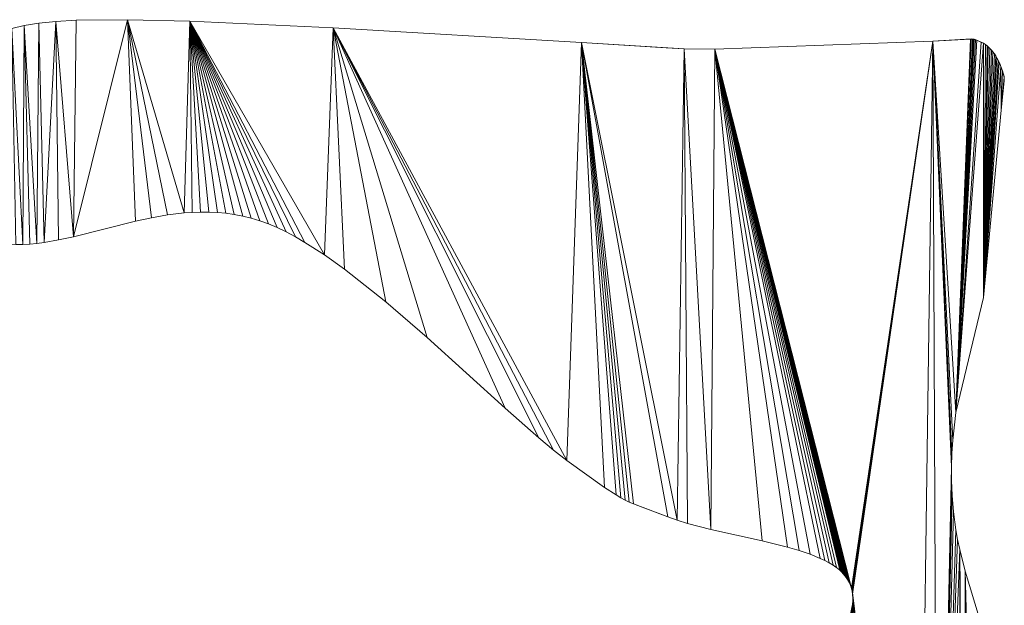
# Model space of a CAD drawing. Header units: metres. Extents: x -2.359 to -1.572, y -0.49 to -0.393.
# Tile 16 of 16: x -1.655 to -1.572, y -0.444 to -0.395. Entities that reach past the tile are written whole.
import ezdxf

# ---------------------------------------------------------------- set-up
doc = ezdxf.new("R2010")
doc.units = ezdxf.units.M
doc.header["$MEASUREMENT"] = 0
doc.layers.add('Nuovo_0', color=7, linetype='Continuous')

# ---------------------------------------------------------------- blocks, each defined once
blk = doc.blocks.new('Solaio_65448998-4FD5-4F56-9036-546C08BBDEBC', base_point=(-1.760888, -0.476715))
at = {"layer": 'Nuovo_0', "lineweight": 0}
mesh = blk.add_polyface(dxfattribs=at)
corners = [(-1.657981, -0.413609, -0.088), (-1.658529, -0.396361, -0.088), (-1.657821, -0.396048, -0.088), (-1.657038, -0.395754, -0.088), (-1.65693, -0.413693, -0.088), (-1.656606, -0.395616, -0.088), (-1.656141, -0.395486, -0.088), (-1.655802, -0.413735, -0.088), (-1.655213, -0.41373, -0.088), (-1.655094, -0.39525, -0.088), (-1.654618, -0.413698, -0.088), (-1.654017, -0.413641, -0.088), (-1.65386, -0.395053, -0.088), (-1.65341, -0.413563, -0.088), (-1.652402, -0.3949, -0.088), (-1.652178, -0.413349, -0.088), (-1.650923, -0.413075, -0.088), (-1.650683, -0.3948, -0.088), (-1.646367, -0.394752, -0.088), (-1.645694, -0.411758, -0.088), (-1.657821, -0.396048), (-1.658529, -0.396361), (-1.657981, -0.413609), (-1.657038, -0.395754), (-1.65693, -0.413693), (-1.656606, -0.395616), (-1.656141, -0.395486), (-1.655802, -0.413735), (-1.655213, -0.41373), (-1.655094, -0.39525), (-1.654618, -0.413698), (-1.654017, -0.413641), (-1.65386, -0.395053), (-1.65341, -0.413563), (-1.652402, -0.3949), (-1.652178, -0.413349), (-1.650923, -0.413075), (-1.650683, -0.3948), (-1.646367, -0.394752), (-1.645694, -0.411758)]
mesh.append_faces([[corners[k] for k in face] for face in [(23, 3, 2, 20), (25, 5, 3, 23), (26, 6, 5, 25), (29, 9, 6, 26), (32, 12, 9, 29), (34, 14, 12, 32), (37, 17, 14, 34), (38, 18, 17, 37), (36, 16, 19, 39), (35, 15, 16, 36), (33, 13, 15, 35), (31, 11, 13, 33), (30, 10, 11, 31), (28, 8, 10, 30), (27, 7, 8, 28), (24, 4, 7, 27), (22, 0, 4, 24)]], dxfattribs={"color": 7})
mesh.append_faces([[corners[k] for k in face] for face in [(0, 1, 2), (0, 2, 3), (4, 3, 5), (4, 5, 6), (8, 6, 9), (11, 9, 12), (13, 12, 14), (16, 14, 17), (16, 17, 18), (23, 22, 24), (26, 24, 27), (26, 27, 28), (29, 28, 30), (29, 30, 31), (32, 31, 33), (34, 33, 35), (34, 35, 36)]], dxfattribs={"vtx0": -1, "vtx2": -1, "color": 7})
mesh.append_faces([[corners[k] for k in face] for face in [(4, 0, 3), (7, 4, 6), (8, 7, 6), (10, 8, 9), (11, 10, 9), (13, 11, 12), (15, 13, 14), (16, 15, 14), (19, 16, 18), (20, 21, 22), (23, 20, 22), (25, 23, 24), (26, 25, 24), (29, 26, 28), (32, 29, 31), (34, 32, 33), (37, 34, 36), (38, 37, 36)]], dxfattribs={"vtx1": -1, "vtx2": -1, "color": 7})
mesh = blk.add_polyface(dxfattribs=at)
corners = [(-1.64434, -0.411468, -0.088), (-1.645694, -0.411758, -0.088), (-1.646367, -0.394752, -0.088), (-1.642969, -0.411231, -0.088), (-1.641582, -0.411066, -0.088), (-1.641089, -0.394872, -0.088), (-1.640883, -0.411017, -0.088), (-1.640181, -0.410992, -0.088), (-1.639475, -0.410996, -0.088), (-1.638765, -0.411029, -0.088), (-1.638053, -0.411094, -0.088), (-1.637338, -0.411195, -0.088), (-1.636619, -0.411332, -0.088), (-1.635898, -0.411508, -0.088), (-1.635174, -0.411726, -0.088), (-1.634448, -0.411988, -0.088), (-1.633708, -0.412301, -0.088), (-1.632947, -0.412668, -0.088), (-1.632166, -0.413086, -0.088), (-1.631367, -0.413551, -0.088), (-1.646367, -0.394752), (-1.650923, -0.413075), (-1.645694, -0.411758), (-1.64434, -0.411468), (-1.642969, -0.411231), (-1.641582, -0.411066), (-1.641089, -0.394872), (-1.640883, -0.411017), (-1.640181, -0.410992), (-1.639475, -0.410996), (-1.638765, -0.411029), (-1.638053, -0.411094), (-1.637338, -0.411195), (-1.636619, -0.411332), (-1.635898, -0.411508), (-1.635174, -0.411726), (-1.634448, -0.411988), (-1.633708, -0.412301), (-1.632947, -0.412668), (-1.632166, -0.413086), (-1.631367, -0.413551), (-1.628987, -0.39544), (-1.628987, -0.39544, -0.088)]
mesh.append_faces([[corners[k] for k in face] for face in [(26, 5, 2, 20), (41, 42, 5, 26), (36, 15, 16, 37), (35, 14, 15, 36), (34, 13, 14, 35), (33, 12, 13, 34), (32, 11, 12, 33), (31, 10, 11, 32), (30, 9, 10, 31), (29, 8, 9, 30), (28, 7, 8, 29), (27, 6, 7, 28), (25, 4, 6, 27), (24, 3, 4, 25), (23, 0, 3, 24), (22, 1, 0, 23)]], dxfattribs={"color": 7})
mesh.append_faces([[corners[k] for k in face] for face in [(4, 2, 5), (20, 21, 22), (20, 22, 23), (20, 23, 24), (20, 24, 25), (26, 25, 27), (26, 27, 28), (26, 28, 29), (26, 29, 30), (26, 30, 31), (26, 31, 32), (26, 32, 33), (26, 33, 34), (26, 34, 35), (26, 35, 36), (26, 36, 37), (26, 37, 38), (26, 38, 39), (26, 39, 40)]], dxfattribs={"vtx0": -1, "vtx2": -1, "color": 7})
mesh.append_faces([[corners[k] for k in face] for face in [(0, 1, 2), (3, 0, 2), (4, 3, 2), (6, 4, 5), (7, 6, 5), (8, 7, 5), (9, 8, 5), (10, 9, 5), (11, 10, 5), (12, 11, 5), (13, 12, 5), (14, 13, 5), (15, 14, 5), (16, 15, 5), (17, 16, 5), (18, 17, 5), (19, 18, 5), (26, 20, 25)]], dxfattribs={"vtx1": -1, "vtx2": -1, "color": 7})
mesh = blk.add_polyface(dxfattribs=at)
corners = [(-1.62972, -0.414608, -0.088), (-1.631367, -0.413551, -0.088), (-1.641089, -0.394872, -0.088), (-1.628987, -0.39544, -0.088), (-1.628024, -0.415814, -0.088), (-1.624541, -0.418561, -0.088), (-1.621038, -0.421575, -0.088), (-1.614453, -0.42754, -0.088), (-1.611612, -0.430057, -0.088), (-1.610356, -0.431104, -0.088), (-1.609231, -0.431975, -0.088), (-1.607994, -0.396676, -0.088), (-1.606069, -0.434235, -0.088), (-1.605081, -0.434874, -0.088), (-1.604676, -0.43511, -0.088), (-1.604308, -0.435305, -0.088), (-1.603961, -0.435471, -0.088), (-1.603617, -0.435617, -0.088), (-1.600693, -0.436729, -0.088), (-1.641089, -0.394872), (-1.631367, -0.413551), (-1.62972, -0.414608), (-1.628987, -0.39544), (-1.628024, -0.415814), (-1.624541, -0.418561), (-1.621038, -0.421575), (-1.614453, -0.42754), (-1.611612, -0.430057), (-1.610356, -0.431104), (-1.609231, -0.431975), (-1.607994, -0.396676), (-1.606069, -0.434235), (-1.605081, -0.434874), (-1.604676, -0.43511), (-1.604308, -0.435305), (-1.603961, -0.435471), (-1.603617, -0.435617), (-1.600693, -0.436729), (-1.60085, -0.397114), (-1.60085, -0.397114, -0.088), (-1.632166, -0.413086), (-1.632166, -0.413086, -0.088), (-1.632947, -0.412668), (-1.632947, -0.412668, -0.088), (-1.633708, -0.412301), (-1.633708, -0.412301, -0.088)]
mesh.append_faces([[corners[k] for k in face] for face in [(30, 11, 3, 22), (38, 39, 11, 30), (34, 15, 16, 35), (33, 14, 15, 34), (32, 13, 14, 33), (31, 12, 13, 32), (29, 10, 12, 31), (28, 9, 10, 29), (27, 8, 9, 28), (26, 7, 8, 27), (25, 6, 7, 26), (24, 5, 6, 25), (23, 4, 5, 24), (21, 0, 4, 23), (20, 1, 0, 21), (40, 41, 1, 20), (42, 43, 41, 40), (44, 45, 43, 42)]], dxfattribs={"color": 7})
mesh.append_faces([[corners[k] for k in face] for face in [(18, 17, 11), (30, 36, 37)]], dxfattribs={"vtx0": -1, "vtx1": -1, "vtx2": -1, "color": 7})
mesh.append_faces([[corners[k] for k in face] for face in [(0, 2, 3), (10, 3, 11), (19, 20, 21), (22, 21, 23), (22, 23, 24), (22, 24, 25), (22, 25, 26), (22, 26, 27), (22, 27, 28), (22, 28, 29), (30, 29, 31), (30, 31, 32), (30, 32, 33), (30, 33, 34), (30, 34, 35), (30, 35, 36)]], dxfattribs={"vtx0": -1, "vtx2": -1, "color": 7})
mesh.append_faces([[corners[k] for k in face] for face in [(0, 1, 2), (4, 0, 3), (5, 4, 3), (6, 5, 3), (7, 6, 3), (8, 7, 3), (9, 8, 3), (10, 9, 3), (12, 10, 11), (13, 12, 11), (14, 13, 11), (15, 14, 11), (16, 15, 11), (17, 16, 11), (22, 19, 21), (30, 22, 29)]], dxfattribs={"vtx1": -1, "vtx2": -1, "color": 7})
mesh = blk.add_polyface(dxfattribs=at)
corners = [(-1.599913, -0.437015, -0.088), (-1.600693, -0.436729, -0.088), (-1.607994, -0.396676, -0.088), (-1.59932, -0.397211, -0.088), (-1.599039, -0.437283, -0.088), (-1.597075, -0.437782, -0.088), (-1.596739, -0.397234, -0.088), (-1.592725, -0.438747, -0.088), (-1.590598, -0.439278, -0.088), (-1.589602, -0.43957, -0.088), (-1.588673, -0.439885, -0.088), (-1.587827, -0.440228, -0.088), (-1.58744, -0.440411, -0.088), (-1.58708, -0.440602, -0.088), (-1.586748, -0.440802, -0.088), (-1.586447, -0.441011, -0.088), (-1.586179, -0.44123, -0.088), (-1.586058, -0.441344, -0.088), (-1.585946, -0.44146, -0.088), (-1.585746, -0.441694, -0.088), (-1.585574, -0.441929, -0.088), (-1.585431, -0.442164, -0.088), (-1.585314, -0.442399, -0.088), (-1.607994, -0.396676), (-1.600693, -0.436729), (-1.599913, -0.437015), (-1.59932, -0.397211), (-1.599039, -0.437283), (-1.597075, -0.437782), (-1.596739, -0.397234), (-1.592725, -0.438747), (-1.590598, -0.439278), (-1.589602, -0.43957), (-1.588673, -0.439885), (-1.587827, -0.440228), (-1.58744, -0.440411), (-1.58708, -0.440602), (-1.586748, -0.440802), (-1.586447, -0.441011), (-1.586179, -0.44123), (-1.586058, -0.441344), (-1.585842, -0.441577), (-1.585657, -0.441812), (-1.585499, -0.442046), (-1.585369, -0.442281), (-1.60085, -0.397114, -0.088), (-1.60085, -0.397114), (-1.602873, -0.435899), (-1.602873, -0.435899, -0.088), (-1.603617, -0.435617), (-1.603617, -0.435617, -0.088), (-1.603961, -0.435471), (-1.603961, -0.435471, -0.088)]
mesh.append_faces([[corners[k] for k in face] for face in [(26, 3, 45, 46), (29, 6, 3, 26), (32, 9, 10, 33), (31, 8, 9, 32), (30, 7, 8, 31), (28, 5, 7, 30), (27, 4, 5, 28), (25, 0, 4, 27), (24, 1, 0, 25), (47, 48, 1, 24), (49, 50, 48, 47), (51, 52, 50, 49)]], dxfattribs={"color": 7})
mesh.append_faces([[corners[k] for k in face] for face in [(0, 2, 3), (15, 14, 6), (16, 15, 6), (19, 18, 6), (20, 19, 6), (21, 20, 6), (22, 21, 6), (26, 23, 25), (29, 37, 38), (29, 38, 39), (29, 40, 41), (29, 41, 42), (29, 42, 43), (29, 43, 44)]], dxfattribs={"vtx0": -1, "vtx1": -1, "vtx2": -1, "color": 7})
mesh.append_faces([[corners[k] for k in face] for face in [(5, 3, 6), (23, 24, 25), (26, 25, 27), (26, 27, 28), (29, 28, 30), (29, 30, 31), (29, 31, 32), (29, 32, 33), (29, 33, 34), (29, 34, 35), (29, 35, 36), (29, 36, 37), (29, 39, 40)]], dxfattribs={"vtx0": -1, "vtx2": -1, "color": 7})
mesh.append_faces([[corners[k] for k in face] for face in [(0, 1, 2), (4, 0, 3), (5, 4, 3), (7, 5, 6), (8, 7, 6), (9, 8, 6), (10, 9, 6), (11, 10, 6), (12, 11, 6), (13, 12, 6), (14, 13, 6), (17, 16, 6), (18, 17, 6), (29, 26, 28)]], dxfattribs={"vtx1": -1, "vtx2": -1, "color": 7})
mesh = blk.add_polyface(dxfattribs=at)
corners = [(-1.585221, -0.442637, -0.088), (-1.585314, -0.442399, -0.088), (-1.596739, -0.397234, -0.088), (-1.585152, -0.442876, -0.088), (-1.578316, -0.396565, -0.088), (-1.585105, -0.443118, -0.088), (-1.576699, -0.431358, -0.088), (-1.576743, -0.432489, -0.088), (-1.576616, -0.430241, -0.088), (-1.576365, -0.427917, -0.088), (-1.575077, -0.396381, -0.088), (-1.574919, -0.396391, -0.088), (-1.574722, -0.396439, -0.088), (-1.574609, -0.396481, -0.088), (-1.574219, -0.396649, -0.088), (-1.574044, -0.396742, -0.088), (-1.574036, -0.418215, -0.088), (-1.573646, -0.397035, -0.088), (-1.573502, -0.397173, -0.088), (-1.573366, -0.39732, -0.088), (-1.573238, -0.397476, -0.088), (-1.573119, -0.397639, -0.088), (-1.573007, -0.397809, -0.088), (-1.572904, -0.397985, -0.088), (-1.572808, -0.398164, -0.088), (-1.57272, -0.398346, -0.088), (-1.572567, -0.398714, -0.088), (-1.57255, -0.402395, -0.088), (-1.596739, -0.397234), (-1.585369, -0.442281), (-1.585265, -0.442518), (-1.585184, -0.442756), (-1.578316, -0.396565), (-1.585126, -0.442997), (-1.58509, -0.44324), (-1.576743, -0.432489), (-1.576699, -0.431358), (-1.576616, -0.430241), (-1.576365, -0.427917), (-1.575138, -0.396382), (-1.574969, -0.396385), (-1.574822, -0.396409), (-1.574609, -0.396481), (-1.574219, -0.396649), (-1.574044, -0.396742), (-1.574036, -0.418215), (-1.573366, -0.39732), (-1.573502, -0.397173), (-1.573238, -0.397476), (-1.573119, -0.397639), (-1.573007, -0.397809), (-1.572904, -0.397985), (-1.572808, -0.398164), (-1.57272, -0.398346), (-1.572567, -0.398714), (-1.57255, -0.402395)]
mesh.append_faces([[corners[k] for k in face] for face in [(45, 16, 27, 55), (38, 9, 16, 45), (37, 8, 9, 38), (36, 6, 8, 37), (35, 7, 6, 36)]], dxfattribs={"color": 7})
mesh.append_faces([[corners[k] for k in face] for face in [(0, 1, 2), (3, 0, 2), (5, 3, 4), (9, 4, 10), (9, 10, 11), (9, 11, 12), (9, 13, 14), (9, 14, 15), (16, 25, 26), (28, 29, 30), (28, 30, 31), (32, 31, 33), (32, 33, 34), (39, 32, 38), (40, 39, 38), (41, 40, 38), (42, 41, 38), (43, 42, 38), (44, 43, 38), (54, 53, 45)]], dxfattribs={"vtx0": -1, "vtx1": -1, "vtx2": -1, "color": 7})
mesh.append_faces([[corners[k] for k in face] for face in [(3, 2, 4), (9, 12, 13), (16, 17, 18), (16, 18, 19), (16, 19, 20), (16, 20, 21), (16, 21, 22), (16, 22, 23), (16, 23, 24), (16, 24, 25), (32, 35, 36), (32, 36, 37), (32, 37, 38), (44, 38, 45), (54, 45, 55)]], dxfattribs={"vtx0": -1, "vtx2": -1, "color": 7})
mesh.append_faces([[corners[k] for k in face] for face in [(6, 7, 4), (8, 6, 4), (9, 8, 4), (16, 9, 15), (27, 16, 26), (32, 28, 31), (46, 47, 45), (48, 46, 45), (49, 48, 45), (50, 49, 45), (51, 50, 45), (52, 51, 45), (53, 52, 45)]], dxfattribs={"vtx1": -1, "vtx2": -1, "color": 7})
mesh = blk.add_polyface(dxfattribs=at)
corners = [(-1.574036, -0.418215, -0.088), (-1.574044, -0.396742, -0.088), (-1.573878, -0.39685, -0.088), (-1.573646, -0.397035, -0.088), (-1.57255, -0.402395, -0.088), (-1.572567, -0.398714, -0.088), (-1.572443, -0.39908, -0.088), (-1.572291, -0.399596, -0.088), (-1.572287, -0.399903, -0.088), (-1.572278, -0.399754, -0.088), (-1.573878, -0.39685), (-1.574044, -0.396742), (-1.574036, -0.418215), (-1.573721, -0.396971), (-1.573502, -0.397173), (-1.572443, -0.39908), (-1.572567, -0.398714), (-1.57255, -0.402395), (-1.572291, -0.399596), (-1.572278, -0.399754), (-1.578316, -0.396565), (-1.578316, -0.396565, -0.088), (-1.596739, -0.397234, -0.088), (-1.596739, -0.397234), (-1.575278, -0.39639), (-1.575278, -0.39639, -0.088), (-1.575138, -0.396382), (-1.575138, -0.396382, -0.088), (-1.575077, -0.396381), (-1.575077, -0.396381, -0.088), (-1.575021, -0.396382), (-1.575021, -0.396382, -0.088), (-1.574969, -0.396385), (-1.574969, -0.396385, -0.088), (-1.574919, -0.396391), (-1.574919, -0.396391, -0.088), (-1.574871, -0.396399), (-1.574871, -0.396399, -0.088), (-1.574822, -0.396409), (-1.574822, -0.396409, -0.088), (-1.574773, -0.396423), (-1.574773, -0.396423, -0.088), (-1.574722, -0.396439), (-1.574722, -0.396439, -0.088), (-1.574609, -0.396481), (-1.574609, -0.396481, -0.088), (-1.574309, -0.396608), (-1.574309, -0.396608, -0.088), (-1.574219, -0.396649), (-1.574219, -0.396649, -0.088), (-1.57413, -0.396694), (-1.57413, -0.396694, -0.088), (-1.57396, -0.396795), (-1.57396, -0.396795, -0.088), (-1.573798, -0.396909), (-1.573798, -0.396909, -0.088), (-1.573721, -0.396971, -0.088), (-1.573646, -0.397035), (-1.573502, -0.397173, -0.088), (-1.573366, -0.39732), (-1.573366, -0.39732, -0.088), (-1.573238, -0.397476), (-1.573238, -0.397476, -0.088), (-1.573119, -0.397639), (-1.573119, -0.397639, -0.088), (-1.573007, -0.397809), (-1.573007, -0.397809, -0.088), (-1.572904, -0.397985), (-1.572904, -0.397985, -0.088), (-1.572808, -0.398164), (-1.572808, -0.398164, -0.088), (-1.57272, -0.398346), (-1.57272, -0.398346, -0.088), (-1.57264, -0.39853), (-1.57264, -0.39853, -0.088), (-1.572299, -0.399557), (-1.572299, -0.399557, -0.088), (-1.572284, -0.399634), (-1.572284, -0.399634, -0.088), (-1.57228, -0.399672), (-1.57228, -0.399672, -0.088), (-1.572278, -0.399712), (-1.572278, -0.399712, -0.088), (-1.572279, -0.399799), (-1.572279, -0.399799, -0.088), (-1.572287, -0.399903)]
mesh.append_faces([[corners[k] for k in face] for face in [(20, 21, 22, 23), (24, 25, 21, 20), (26, 27, 25, 24), (28, 29, 27, 26), (30, 31, 29, 28), (32, 33, 31, 30), (34, 35, 33, 32), (36, 37, 35, 34), (38, 39, 37, 36), (40, 41, 39, 38), (42, 43, 41, 40), (44, 45, 43, 42), (46, 47, 45, 44), (48, 49, 47, 46), (50, 51, 49, 48), (11, 1, 51, 50), (52, 53, 1, 11), (10, 2, 53, 52), (54, 55, 2, 10), (13, 56, 55, 54), (57, 3, 56, 13), (14, 58, 3, 57), (59, 60, 58, 14), (61, 62, 60, 59), (63, 64, 62, 61), (65, 66, 64, 63), (67, 68, 66, 65), (69, 70, 68, 67), (71, 72, 70, 69), (73, 74, 72, 71), (16, 5, 74, 73), (15, 6, 5, 16), (75, 76, 6, 15), (18, 7, 76, 75), (77, 78, 7, 18), (79, 80, 78, 77), (81, 82, 80, 79), (19, 9, 82, 81), (83, 84, 9, 19), (85, 8, 84, 83), (17, 4, 8, 85)]], dxfattribs={"color": 7})
mesh.append_faces([[corners[k] for k in face] for face in [(0, 1, 2), (0, 2, 3), (4, 6, 7), (9, 8, 7), (10, 11, 12), (13, 10, 12), (14, 13, 12), (18, 15, 17), (19, 18, 17)]], dxfattribs={"vtx0": -1, "vtx1": -1, "vtx2": -1, "color": 7})
mesh.append_faces([[corners[k] for k in face] for face in [(4, 5, 6)]], dxfattribs={"vtx0": -1, "vtx2": -1, "color": 7})
mesh.append_faces([[corners[k] for k in face] for face in [(8, 4, 7), (15, 16, 17)]], dxfattribs={"vtx1": -1, "vtx2": -1, "color": 7})
mesh = blk.add_polyface(dxfattribs=at)
corners = [(-1.579587, -0.488201, -0.088), (-1.585105, -0.443118, -0.088), (-1.578316, -0.396565, -0.088), (-1.576743, -0.432489, -0.088), (-1.577917, -0.487993, -0.088), (-1.578316, -0.396565), (-1.58509, -0.44324), (-1.579587, -0.488201), (-1.577917, -0.487993), (-1.576743, -0.432489), (-1.57674, -0.433667), (-1.57674, -0.433667, -0.088), (-1.576681, -0.434925), (-1.576681, -0.434925, -0.088), (-1.576559, -0.436296), (-1.576559, -0.436296, -0.088), (-1.576365, -0.437813), (-1.576365, -0.437813, -0.088), (-1.576224, -0.438633), (-1.576224, -0.438633, -0.088), (-1.576041, -0.439489), (-1.576041, -0.439489, -0.088), (-1.575571, -0.441297), (-1.575571, -0.441297, -0.088), (-1.574403, -0.445211), (-1.574403, -0.445211, -0.088), (-1.573285, -0.449356), (-1.573285, -0.449356, -0.088), (-1.572877, -0.451452), (-1.572877, -0.451452, -0.088), (-1.586821, -0.450783), (-1.586821, -0.450783, -0.088), (-1.586916, -0.451767, -0.088), (-1.586916, -0.451767), (-1.586678, -0.449866), (-1.586678, -0.449866, -0.088), (-1.586498, -0.449012), (-1.586498, -0.449012, -0.088), (-1.586292, -0.448215), (-1.586292, -0.448215, -0.088), (-1.585436, -0.445515), (-1.585436, -0.445515, -0.088), (-1.585272, -0.444937), (-1.585272, -0.444937, -0.088), (-1.585205, -0.44466), (-1.585205, -0.44466, -0.088), (-1.58515, -0.444389), (-1.58515, -0.444389, -0.088), (-1.585108, -0.444125), (-1.585108, -0.444125, -0.088), (-1.585082, -0.443866), (-1.585082, -0.443866, -0.088), (-1.585071, -0.443612), (-1.585071, -0.443612, -0.088), (-1.585073, -0.443487), (-1.585073, -0.443487, -0.088), (-1.585079, -0.443363), (-1.585079, -0.443363, -0.088), (-1.58509, -0.44324, -0.088), (-1.585105, -0.443118), (-1.585126, -0.442997), (-1.585126, -0.442997, -0.088), (-1.585152, -0.442876), (-1.585152, -0.442876, -0.088), (-1.585184, -0.442756), (-1.585184, -0.442756, -0.088), (-1.585221, -0.442637), (-1.585221, -0.442637, -0.088), (-1.585265, -0.442518), (-1.585265, -0.442518, -0.088), (-1.585314, -0.442399), (-1.585314, -0.442399, -0.088), (-1.585369, -0.442281), (-1.585369, -0.442281, -0.088), (-1.585431, -0.442164), (-1.585431, -0.442164, -0.088), (-1.585499, -0.442046), (-1.585499, -0.442046, -0.088), (-1.585574, -0.441929), (-1.585574, -0.441929, -0.088), (-1.585657, -0.441812), (-1.585657, -0.441812, -0.088), (-1.585746, -0.441694), (-1.585746, -0.441694, -0.088), (-1.585842, -0.441577), (-1.585842, -0.441577, -0.088), (-1.585946, -0.44146), (-1.585946, -0.44146, -0.088), (-1.586058, -0.441344), (-1.586058, -0.441344, -0.088), (-1.586179, -0.44123), (-1.586179, -0.44123, -0.088), (-1.586309, -0.441119), (-1.586309, -0.441119, -0.088), (-1.586447, -0.441011), (-1.586447, -0.441011, -0.088), (-1.586594, -0.440905), (-1.586594, -0.440905, -0.088), (-1.586748, -0.440802), (-1.586748, -0.440802, -0.088), (-1.58708, -0.440602), (-1.58708, -0.440602, -0.088), (-1.58744, -0.440411), (-1.58744, -0.440411, -0.088), (-1.587827, -0.440228), (-1.587827, -0.440228, -0.088), (-1.588673, -0.439885), (-1.588673, -0.439885, -0.088)]
mesh.append_faces([[corners[k] for k in face] for face in [(10, 11, 3, 9), (12, 13, 11, 10), (14, 15, 13, 12), (16, 17, 15, 14), (18, 19, 17, 16), (20, 21, 19, 18), (22, 23, 21, 20), (24, 25, 23, 22), (26, 27, 25, 24), (28, 29, 27, 26), (30, 31, 32, 33), (34, 35, 31, 30), (36, 37, 35, 34), (38, 39, 37, 36), (40, 41, 39, 38), (42, 43, 41, 40), (44, 45, 43, 42), (46, 47, 45, 44), (48, 49, 47, 46), (50, 51, 49, 48), (52, 53, 51, 50), (54, 55, 53, 52), (56, 57, 55, 54), (6, 58, 57, 56), (59, 1, 58, 6), (60, 61, 1, 59), (62, 63, 61, 60), (64, 65, 63, 62), (66, 67, 65, 64), (68, 69, 67, 66), (70, 71, 69, 68), (72, 73, 71, 70), (74, 75, 73, 72), (76, 77, 75, 74), (78, 79, 77, 76), (80, 81, 79, 78), (82, 83, 81, 80), (84, 85, 83, 82), (86, 87, 85, 84), (88, 89, 87, 86), (90, 91, 89, 88), (92, 93, 91, 90), (94, 95, 93, 92), (96, 97, 95, 94), (98, 99, 97, 96), (100, 101, 99, 98), (102, 103, 101, 100), (104, 105, 103, 102), (106, 107, 105, 104)]], dxfattribs={"color": 7})
mesh.append_faces([[corners[k] for k in face] for face in [(0, 1, 2), (3, 4, 2), (5, 6, 7), (5, 8, 9)]], dxfattribs={"vtx0": -1, "vtx1": -1, "vtx2": -1, "color": 7})
mesh = blk.add_polyface(dxfattribs=at)
corners = [(-1.586583, -0.466963, -0.088), (-1.586589, -0.46369, -0.088), (-1.586498, -0.449012, -0.088), (-1.586869, -0.488658, -0.088), (-1.586292, -0.448215, -0.088), (-1.585436, -0.445515, -0.088), (-1.585272, -0.444937, -0.088), (-1.585205, -0.44466, -0.088), (-1.58515, -0.444389, -0.088), (-1.585108, -0.444125, -0.088), (-1.585082, -0.443866, -0.088), (-1.585071, -0.443612, -0.088), (-1.581721, -0.488385, -0.088), (-1.585079, -0.443363, -0.088), (-1.579587, -0.488201, -0.088), (-1.585105, -0.443118, -0.088), (-1.577917, -0.487993, -0.088), (-1.578316, -0.396565, -0.088), (-1.575942, -0.487708, -0.088), (-1.576041, -0.439489, -0.088), (-1.575663, -0.487655, -0.088), (-1.57494, -0.48608, -0.088), (-1.575045, -0.487071, -0.088), (-1.575571, -0.441297, -0.088), (-1.574877, -0.485658, -0.088), (-1.574678, -0.484584, -0.088), (-1.574596, -0.483936, -0.088), (-1.574486, -0.482449, -0.088), (-1.57423, -0.470801, -0.088), (-1.574403, -0.445211, -0.088), (-1.573781, -0.466651, -0.088), (-1.573168, -0.462251, -0.088), (-1.573285, -0.449356, -0.088), (-1.586498, -0.449012), (-1.586589, -0.46369), (-1.586583, -0.466963), (-1.586292, -0.448215), (-1.586869, -0.488658), (-1.585436, -0.445515), (-1.585272, -0.444937), (-1.585205, -0.44466), (-1.58515, -0.444389), (-1.585108, -0.444125), (-1.585082, -0.443866), (-1.585073, -0.443487), (-1.581721, -0.488385), (-1.58509, -0.44324), (-1.578316, -0.396565), (-1.579587, -0.488201), (-1.577917, -0.487993), (-1.576041, -0.439489), (-1.575942, -0.487708), (-1.575663, -0.487655), (-1.575571, -0.441297), (-1.575031, -0.486969), (-1.57494, -0.48608), (-1.574877, -0.485658), (-1.574678, -0.484584), (-1.574596, -0.483936), (-1.574486, -0.482449), (-1.574403, -0.445211), (-1.57423, -0.470801), (-1.573781, -0.466651), (-1.573285, -0.449356), (-1.573168, -0.462251), (-1.572688, -0.457807, -0.088), (-1.572688, -0.457807), (-1.586971, -0.471228), (-1.586971, -0.471228, -0.088), (-1.587098, -0.471821, -0.088), (-1.587098, -0.471821), (-1.586863, -0.470596), (-1.586863, -0.470596, -0.088), (-1.586775, -0.469928), (-1.586775, -0.469928, -0.088), (-1.58665, -0.468497), (-1.58665, -0.468497, -0.088), (-1.586857, -0.45707), (-1.586857, -0.45707, -0.088)]
mesh.append_faces([[corners[k] for k in face] for face in [(64, 31, 65, 66), (62, 30, 31, 64), (61, 28, 30, 62), (67, 68, 69, 70), (71, 72, 68, 67), (73, 74, 72, 71), (75, 76, 74, 73), (35, 0, 76, 75), (34, 1, 0, 35), (77, 78, 1, 34)]], dxfattribs={"color": 7})
mesh.append_faces([[corners[k] for k in face] for face in [(3, 0, 4), (12, 11, 13), (14, 13, 15), (21, 22, 23), (25, 24, 23), (28, 27, 29), (36, 35, 37), (44, 43, 45), (46, 44, 45), (53, 54, 55), (53, 56, 57), (60, 59, 61)]], dxfattribs={"vtx0": -1, "vtx1": -1, "vtx2": -1, "color": 7})
mesh.append_faces([[corners[k] for k in face] for face in [(3, 4, 5), (3, 5, 6), (3, 6, 7), (3, 7, 8), (3, 8, 9), (3, 9, 10), (3, 10, 11), (33, 34, 35), (47, 48, 49), (50, 49, 51), (50, 51, 52), (53, 55, 56), (53, 57, 58), (53, 58, 59), (60, 61, 62), (63, 62, 64)]], dxfattribs={"vtx0": -1, "vtx2": -1, "color": 7})
mesh.append_faces([[corners[k] for k in face] for face in [(0, 1, 2), (16, 14, 17), (18, 16, 19), (20, 18, 19), (24, 21, 23), (26, 25, 23), (27, 26, 23), (30, 28, 29), (31, 30, 32), (38, 36, 37), (39, 38, 37), (40, 39, 37), (41, 40, 37), (42, 41, 37), (43, 42, 37)]], dxfattribs={"vtx1": -1, "vtx2": -1, "color": 7})
mesh = blk.add_polyface(dxfattribs=at)
corners = [(-1.586954, -0.454148, -0.088), (-1.586957, -0.452877, -0.088), (-1.586916, -0.451767, -0.088), (-1.586857, -0.45707, -0.088), (-1.586821, -0.450783, -0.088), (-1.586678, -0.449866, -0.088), (-1.586589, -0.46369, -0.088), (-1.586498, -0.449012, -0.088), (-1.586583, -0.466963, -0.088), (-1.586292, -0.448215, -0.088), (-1.577917, -0.487993, -0.088), (-1.576743, -0.432489, -0.088), (-1.57674, -0.433667, -0.088), (-1.576681, -0.434925, -0.088), (-1.576559, -0.436296, -0.088), (-1.576365, -0.437813, -0.088), (-1.576224, -0.438633, -0.088), (-1.576041, -0.439489, -0.088), (-1.575663, -0.487655, -0.088), (-1.575571, -0.441297, -0.088), (-1.574486, -0.482449, -0.088), (-1.574403, -0.445211, -0.088), (-1.573781, -0.466651, -0.088), (-1.573285, -0.449356, -0.088), (-1.573168, -0.462251, -0.088), (-1.572877, -0.451452, -0.088), (-1.572733, -0.452495, -0.088), (-1.572688, -0.457807, -0.088), (-1.57264, -0.453531, -0.088), (-1.572595, -0.454573, -0.088), (-1.572591, -0.455635, -0.088), (-1.586916, -0.451767), (-1.586957, -0.452877), (-1.586954, -0.454148), (-1.586857, -0.45707), (-1.586821, -0.450783), (-1.586678, -0.449866), (-1.586589, -0.46369), (-1.586498, -0.449012), (-1.586292, -0.448215), (-1.586583, -0.466963), (-1.57674, -0.433667), (-1.576743, -0.432489), (-1.577917, -0.487993), (-1.576681, -0.434925), (-1.576559, -0.436296), (-1.576365, -0.437813), (-1.576224, -0.438633), (-1.576041, -0.439489), (-1.575571, -0.441297), (-1.575663, -0.487655), (-1.574403, -0.445211), (-1.574486, -0.482449), (-1.573285, -0.449356), (-1.573781, -0.466651), (-1.572877, -0.451452), (-1.573168, -0.462251), (-1.572733, -0.452495), (-1.572688, -0.457807), (-1.57264, -0.453531), (-1.572595, -0.454573), (-1.572591, -0.455635)]
mesh.append_faces([[corners[k] for k in face] for face in [(57, 26, 25, 55), (59, 28, 26, 57), (60, 29, 28, 59), (61, 30, 29, 60), (58, 27, 30, 61), (33, 0, 3, 34), (32, 1, 0, 33), (31, 2, 1, 32)]], dxfattribs={"color": 7})
mesh.append_faces([[corners[k] for k in face] for face in [(3, 2, 4), (3, 4, 5), (6, 5, 7), (8, 7, 9), (10, 11, 12), (10, 12, 13), (10, 13, 14), (10, 14, 15), (10, 15, 16), (10, 16, 17), (18, 17, 19), (20, 19, 21), (22, 21, 23), (24, 23, 25), (24, 25, 26), (27, 26, 28), (27, 28, 29), (31, 33, 34), (36, 34, 37), (57, 56, 58)]], dxfattribs={"vtx0": -1, "vtx2": -1, "color": 7})
mesh.append_faces([[corners[k] for k in face] for face in [(30, 27, 29), (61, 60, 58)]], dxfattribs={"vtx1": -1, "color": 7})
mesh.append_faces([[corners[k] for k in face] for face in [(3, 0, 2), (6, 3, 5), (27, 24, 26), (35, 31, 34), (36, 35, 34), (38, 36, 37), (39, 38, 40), (41, 42, 43), (44, 41, 43), (45, 44, 43), (46, 45, 43), (47, 46, 43), (48, 47, 43), (49, 48, 50), (51, 49, 52), (53, 51, 54), (55, 53, 56), (57, 55, 56), (59, 57, 58), (60, 59, 58)]], dxfattribs={"vtx1": -1, "vtx2": -1, "color": 7})
mesh.append_faces([[corners[k] for k in face] for face in [(0, 1, 2), (31, 32, 33)]], dxfattribs={"vtx2": -1, "color": 7})
mesh = blk.add_polyface(dxfattribs=at)
corners = [(-1.586869, -0.488658, -0.088), (-1.586863, -0.470596, -0.088), (-1.586775, -0.469928, -0.088), (-1.58665, -0.468497, -0.088), (-1.586583, -0.466963, -0.088), (-1.581721, -0.488385, -0.088), (-1.585071, -0.443612, -0.088), (-1.579587, -0.488201, -0.088), (-1.585079, -0.443363, -0.088), (-1.57545, -0.487596, -0.088), (-1.575663, -0.487655, -0.088), (-1.575571, -0.441297, -0.088), (-1.575294, -0.487524, -0.088), (-1.575195, -0.487446, -0.088), (-1.575095, -0.48728, -0.088), (-1.575045, -0.487071, -0.088), (-1.586863, -0.470596), (-1.586971, -0.471228), (-1.586869, -0.488658), (-1.586775, -0.469928), (-1.58665, -0.468497), (-1.586583, -0.466963), (-1.585082, -0.443866), (-1.581721, -0.488385), (-1.58509, -0.44324), (-1.579587, -0.488201), (-1.575571, -0.441297), (-1.575663, -0.487655), (-1.575406, -0.48758), (-1.575207, -0.487458), (-1.575109, -0.487314), (-1.575062, -0.487162), (-1.575031, -0.486969), (-1.574409, -0.478883), (-1.574409, -0.478883, -0.088), (-1.57423, -0.470801, -0.088), (-1.57423, -0.470801), (-1.591443, -0.475075), (-1.591443, -0.475075, -0.088), (-1.591818, -0.474978, -0.088), (-1.591818, -0.474978), (-1.591083, -0.47515), (-1.591083, -0.47515, -0.088), (-1.590908, -0.475178), (-1.590908, -0.475178, -0.088), (-1.590736, -0.475199), (-1.590736, -0.475199, -0.088), (-1.590567, -0.475214), (-1.590567, -0.475214, -0.088), (-1.590401, -0.475221), (-1.590401, -0.475221, -0.088), (-1.590239, -0.47522), (-1.590239, -0.47522, -0.088), (-1.590079, -0.475212), (-1.590079, -0.475212, -0.088), (-1.589922, -0.475195), (-1.589922, -0.475195, -0.088), (-1.589767, -0.47517), (-1.589767, -0.47517, -0.088), (-1.589615, -0.475136), (-1.589615, -0.475136, -0.088), (-1.589465, -0.475092), (-1.589465, -0.475092, -0.088), (-1.589318, -0.475039), (-1.589318, -0.475039, -0.088), (-1.589173, -0.474977), (-1.589173, -0.474977, -0.088), (-1.58903, -0.474904), (-1.58903, -0.474904, -0.088), (-1.588889, -0.47482), (-1.588889, -0.47482, -0.088), (-1.58875, -0.474726), (-1.58875, -0.474726, -0.088), (-1.588613, -0.474621), (-1.588613, -0.474621, -0.088), (-1.588478, -0.474504), (-1.588478, -0.474504, -0.088), (-1.588344, -0.474376), (-1.588344, -0.474376, -0.088), (-1.588211, -0.474235), (-1.588211, -0.474235, -0.088), (-1.58808, -0.474082), (-1.58808, -0.474082, -0.088), (-1.587953, -0.473916), (-1.587953, -0.473916, -0.088), (-1.587833, -0.473735), (-1.587833, -0.473735, -0.088), (-1.58772, -0.47354), (-1.58772, -0.47354, -0.088), (-1.587613, -0.473332), (-1.587613, -0.473332, -0.088), (-1.587512, -0.47311), (-1.587512, -0.47311, -0.088), (-1.587418, -0.472876), (-1.587418, -0.472876, -0.088), (-1.587329, -0.47263), (-1.587329, -0.47263, -0.088), (-1.587246, -0.472372), (-1.587246, -0.472372, -0.088), (-1.587098, -0.471821), (-1.587098, -0.471821, -0.088)]
mesh.append_faces([[corners[k] for k in face] for face in [(33, 34, 35, 36), (37, 38, 39, 40), (41, 42, 38, 37), (43, 44, 42, 41), (45, 46, 44, 43), (47, 48, 46, 45), (49, 50, 48, 47), (51, 52, 50, 49), (53, 54, 52, 51), (55, 56, 54, 53), (57, 58, 56, 55), (59, 60, 58, 57), (61, 62, 60, 59), (63, 64, 62, 61), (65, 66, 64, 63), (67, 68, 66, 65), (69, 70, 68, 67), (71, 72, 70, 69), (73, 74, 72, 71), (75, 76, 74, 73), (77, 78, 76, 75), (79, 80, 78, 77), (81, 82, 80, 79), (83, 84, 82, 81), (85, 86, 84, 83), (87, 88, 86, 85), (89, 90, 88, 87), (91, 92, 90, 89), (93, 94, 92, 91), (95, 96, 94, 93), (97, 98, 96, 95), (99, 100, 98, 97)]], dxfattribs={"color": 7})
mesh.append_faces([[corners[k] for k in face] for face in [(9, 10, 11), (12, 9, 11), (13, 12, 11), (14, 13, 11), (15, 14, 11), (26, 27, 28), (26, 28, 29), (26, 29, 30), (26, 30, 31), (26, 31, 32)]], dxfattribs={"vtx0": -1, "vtx1": -1, "vtx2": -1, "color": 7})
mesh.append_faces([[corners[k] for k in face] for face in [(0, 1, 2), (0, 2, 3), (0, 3, 4), (22, 18, 23), (24, 23, 25)]], dxfattribs={"vtx0": -1, "vtx2": -1, "color": 7})
mesh.append_faces([[corners[k] for k in face] for face in [(5, 0, 6), (7, 5, 8), (16, 17, 18), (19, 16, 18), (20, 19, 18), (21, 20, 18)]], dxfattribs={"vtx1": -1, "vtx2": -1, "color": 7})

msp = doc.modelspace()

# ---------------------------------------------------------------- block references
at = {"layer": 'Nuovo_0', "color": 7, "linetype": 'Continuous', "lineweight": 18}
msp.add_blockref('Solaio_65448998-4FD5-4F56-9036-546C08BBDEBC', (-1.760888, -0.476715), dxfattribs=at)

doc.saveas('drawing.dxf')
